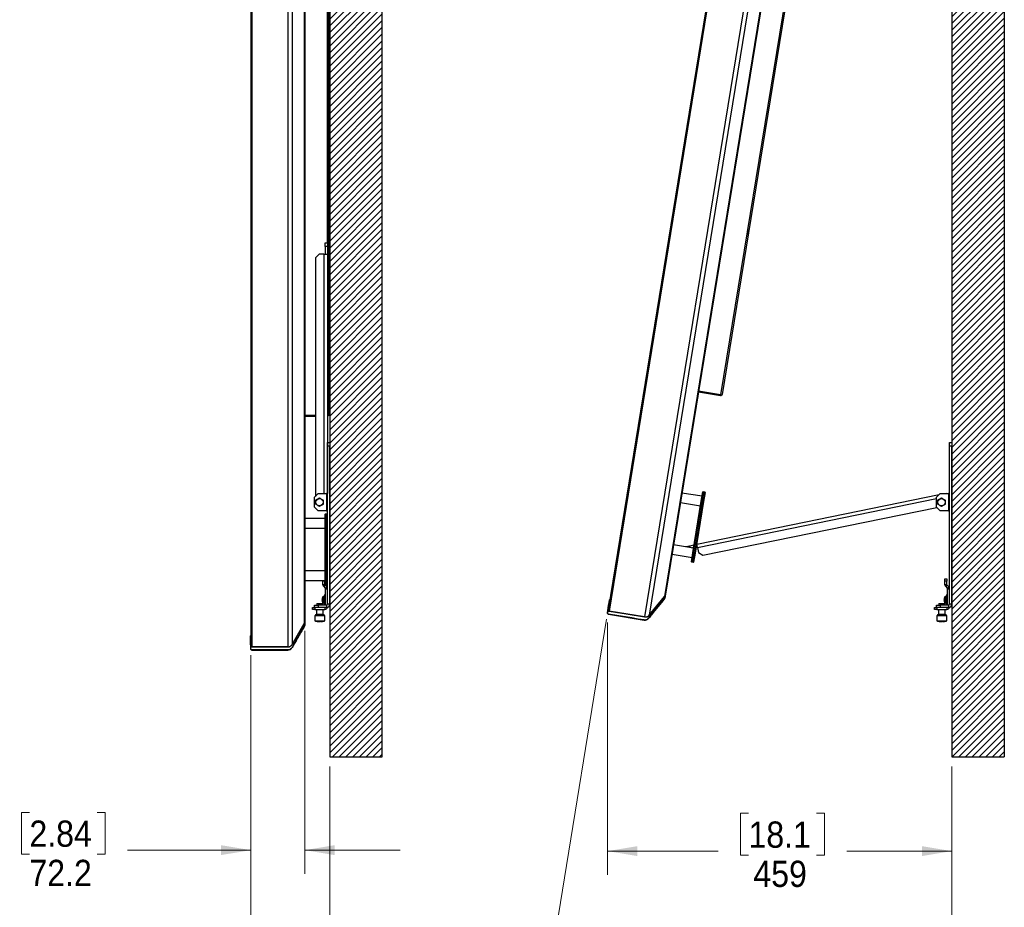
# Paper-space layout 'Sheet2' of a CAD drawing. Header units: millimetres. Extents: x 0 to 844, y -2 to 552.
# Tile 19 of 27: x 470 to 601, y 126 to 245. Entities that reach past the tile are written whole.
import ezdxf

# ---------------------------------------------------------------- set-up
doc = ezdxf.new("R2010")
doc.units = ezdxf.units.MM
doc.styles.add('SLDTEXTSTYLE0', font='GOTHIC.TTF', dxfattribs={"width": 0.913})
doc.dimstyles.new('SLDDIMSTYLE0', dxfattribs={"dimtxt": 3.5, "dimasz": 3.9624, "dimexe": 0, "dimexo": 0.0625, "dimgap": 0.875, "dimtad": 0, "dimtih": 1, "dimtoh": 1, "dimdec": 0, "dimlfac": 10, "dimrnd": 1e-09, "dimzin": 12, "dimdsep": 46, "dimtxsty": 'SLDTEXTSTYLE0', "dimsah": 1, "dimcen": 0.09, "dimadec": 0, "dimazin": 3, "dimtfac": 1, "dimtdec": 3, "dimtofl": 0, "dimtmove": 0, "dimatfit": 3, "dimfxl": 1, "dimfrac": 2, "dimtolj": 1, "dimtzin": 12, "dimarcsym": 0})
doc.dimstyles.new('SLDDIMSTYLE4', dxfattribs={"dimtxt": 3.5, "dimasz": 3.9624, "dimexe": 0, "dimexo": 0.0625, "dimgap": 0.875, "dimtad": 0, "dimtih": 1, "dimtoh": 1, "dimdec": 1, "dimlfac": 10, "dimrnd": 1e-09, "dimzin": 12, "dimdsep": 46, "dimtxsty": 'SLDTEXTSTYLE0', "dimsah": 1, "dimcen": 0.09, "dimadec": 0, "dimazin": 3, "dimtfac": 1, "dimtdec": 1, "dimtmove": 0, "dimatfit": 0, "dimfxl": 1, "dimfrac": 2, "dimtolj": 1, "dimtzin": 12, "dimarcsym": 0})
doc.dimstyles.new('SLDDIMSTYLE8', dxfattribs={"dimtxt": 3.5, "dimasz": 3.9624, "dimexe": 0, "dimexo": 0.0625, "dimgap": 0.875, "dimtad": 0, "dimtih": 1, "dimtoh": 1, "dimdec": 4, "dimlfac": 10, "dimzin": 12, "dimdsep": 46, "dimtxsty": 'SLDTEXTSTYLE0', "dimsah": 1, "dimcen": 0.09, "dimadec": 0, "dimazin": 3, "dimtfac": 1, "dimtdec": 0, "dimtofl": 0, "dimtmove": 0, "dimatfit": 3, "dimfxl": 1, "dimfrac": 2, "dimtolj": 1, "dimtzin": 12, "dimarcsym": 0})

# ---------------------------------------------------------------- blocks, each defined once
blk = doc.blocks.new('_D_37')
at = {"color": 7, "linetype": 'Continuous', "lineweight": 0}
for p, q in [((500.95, 159.92), (500.95, 115.18)), ((511.49, 145.08), (511.49, 115.18)), ((471.44, 123.39), (470.37, 123.39)), ((470.37, 123.39), (470.37, 117.84)), ((480.49, 123.39), (481.55, 123.39)), ((481.55, 123.39), (481.55, 117.84)), ((500.95, 118.35), (484.54, 118.35)), ((511.49, 118.35), (524.19, 118.35)), ((470.37, 117.84), (471.44, 117.84)), ((481.55, 117.84), (480.49, 117.84))]:
    blk.add_line(p, q, dxfattribs=at)
at = {"color": 7, "linetype": 'Continuous', "lineweight": 18}
for points in [[(500.95, 118.35), (496.98, 119.01), (496.98, 117.69)], [(511.49, 118.35), (515.45, 117.69), (515.45, 119.01)]]:
    blk.add_solid(points, dxfattribs=at)
at = {"color": 7, "linetype": 'Continuous', "lineweight": 18, "char_height": 3.5, "attachment_point": 1, "style": 'SLDTEXTSTYLE0'}
for s, insert in [('4.15', (471.44, 122.31)), ('105.4', (470.14, 117.07))]:
    blk.add_mtext(s, dxfattribs=dict(at, insert=insert))
blk = doc.blocks.new('_D_39')
at = {"color": 7, "linetype": 'Continuous', "lineweight": 0}
for p, q in [((508.17, 163.19), (508.17, 130.74)), ((500.95, 159.92), (500.95, 130.74)), ((471.44, 138.96), (470.37, 138.96)), ((470.37, 138.96), (470.37, 133.4)), ((480.49, 138.96), (481.55, 138.96)), ((481.55, 138.96), (481.55, 133.4)), ((500.95, 133.92), (484.54, 133.92)), ((508.17, 133.92), (520.87, 133.92)), ((470.37, 133.4), (471.44, 133.4)), ((481.55, 133.4), (480.49, 133.4))]:
    blk.add_line(p, q, dxfattribs=at)
at = {"color": 7, "linetype": 'Continuous', "lineweight": 18}
for points in [[(500.95, 133.92), (496.98, 134.58), (496.98, 133.26)], [(508.17, 133.92), (512.13, 133.26), (512.13, 134.58)]]:
    blk.add_solid(points, dxfattribs=at)
at = {"color": 7, "linetype": 'Continuous', "lineweight": 18, "char_height": 3.5, "attachment_point": 1, "style": 'SLDTEXTSTYLE0'}
for s, insert in [('2.84', (471.44, 137.87)), ('72.2', (471.44, 132.63))]:
    blk.add_mtext(s, dxfattribs=dict(at, insert=insert))
blk = doc.blocks.new('_D_40')
at = {"color": 7, "linetype": 'Continuous', "lineweight": 0}
for p, q in [((548.39, 164.73), (541.18, 120.39)), ((594.43, 145.08), (594.43, 116.08))]:
    blk.add_line(p, q, dxfattribs=at)
at = {"color": 7, "linetype": 'Continuous', "lineweight": 18}
for start, end in [(260.755, 265.0872), (265.8668, 270)]:
    blk.add_arc((594.43, 447.54), 328.29, start, end, dxfattribs=at)
for points in [[(541.69, 123.52), (545.5, 122.26), (545.7, 123.56)], [(594.43, 119.26), (590.47, 119.94), (590.46, 118.62)]]:
    blk.add_solid(points, dxfattribs=at)
at = {"color": 7, "linetype": 'Continuous', "lineweight": 18, "insert": (566.31, 121.97), "char_height": 3.5, "attachment_point": 1, "style": 'SLDTEXTSTYLE0'}
blk.add_mtext('9°', dxfattribs=at)
blk = doc.blocks.new('_D_41')
at = {"color": 7, "linetype": 'Continuous', "lineweight": 0}
for p, q in [((548.53, 164.27), (548.53, 130.61)), ((594.43, 145.08), (594.43, 130.61)), ((567.32, 138.83), (566.25, 138.83)), ((566.25, 138.83), (566.25, 133.27)), ((576.37, 138.83), (577.44, 138.83)), ((577.44, 138.83), (577.44, 133.27)), ((548.53, 133.79), (563.26, 133.79)), ((566.25, 133.27), (567.32, 133.27)), ((577.44, 133.27), (576.37, 133.27)), ((594.43, 133.79), (580.43, 133.79))]:
    blk.add_line(p, q, dxfattribs=at)
at = {"color": 7, "linetype": 'Continuous', "lineweight": 18}
for points in [[(548.53, 133.79), (552.49, 133.13), (552.49, 134.45)], [(594.43, 133.79), (590.46, 134.45), (590.46, 133.13)]]:
    blk.add_solid(points, dxfattribs=at)
at = {"color": 7, "linetype": 'Continuous', "lineweight": 18, "char_height": 3.5, "attachment_point": 1, "style": 'SLDTEXTSTYLE0'}
for s, insert in [('18.1', (567.32, 137.74)), ('459', (567.97, 132.51))]:
    blk.add_mtext(s, dxfattribs=dict(at, insert=insert))

psp = doc.layouts.new('Sheet2')

# ---------------------------------------------------------------- hatches: boundary and pattern name
at = {"linetype": 'Continuous'}
h = psp.add_hatch(dxfattribs=at)
h.set_pattern_fill('ANSI31', scale=0.2, style=0)
h.paths.add_polyline_path([(484.489072, 401.354878), (484.489072, 394.354878), (511.489072, 394.354878), (511.489072, 146.354878), (518.489072, 146.354878), (518.489072, 401.354878)], flags=0)
h = psp.add_hatch(dxfattribs=at)
h.set_pattern_fill('ANSI31', scale=0.2, style=0)
h.paths.add_polyline_path([(601.426757, 146.353974), (601.426757, 401.353974), (567.426757, 401.353974), (567.426757, 394.353974), (594.426757, 394.353974), (594.426757, 146.353974)], flags=0)

# ---------------------------------------------------------------- linework, layer by layer
at = {"color": 7, "linetype": 'Continuous', "lineweight": 25}
for p, q in [((518.489072, 146.354878), (518.489072, 401.354878)), ((601.426757, 401.353974), (601.426757, 146.353974)), ((511.489072, 394.354878), (511.489072, 146.354878)), ((594.426757, 394.353974), (594.426757, 146.353974)), ((585.32143, 391.604183), (548.596797, 165.982381)), ((585.49358, 391.728136), (548.72075, 165.810231)), ((501.097344, 389.93353), (501.097344, 161.042418)), ((505.911727, 389.93353), (505.911727, 161.042418)), ((590.245426, 390.954675), (553.472596, 165.036769)), ((590.7372, 390.55295), (554.066387, 165.261796)), ((500.947344, 389.78353), (500.947344, 161.192418)), ((506.461653, 389.61603), (506.461653, 161.359918)), ((591.885096, 387.523927), (556.115649, 167.770414)), ((508.08127, 386.81077), (508.08127, 164.165178)), ((508.166344, 386.49327), (508.166344, 164.482678)), ((591.918057, 387.196884), (556.250627, 168.070122)), ((511.330292, 359.005602), (511.330292, 191.970346)), ((590.45349, 359.640449), (563.600886, 194.668538)), ((590.624835, 359.557961), (563.789547, 194.692428)), ((568.321414, 241.96381), (568.320487, 241.964735)), ((568.335978, 242.05991), (568.351652, 242.055638)), ((568.363449, 242.128116), (568.34723, 242.129035)), ((568.362722, 242.22421), (568.363894, 242.224794)), ((571.430316, 241.632749), (571.430066, 241.63279)), ((571.430316, 241.632749), (571.459998, 241.815102)), ((571.459998, 241.815102), (571.459747, 241.815142)), ((571.459998, 241.815102), (571.519361, 242.179806)), ((571.519361, 242.179806), (571.51911, 242.179847)), ((571.519361, 242.179806), (571.549043, 242.362158)), ((571.549043, 242.362158), (571.548792, 242.362199)), ((511.330546, 240.267478), (511.330292, 240.267478)), ((511.330546, 240.082726), (511.330546, 240.267478)), ((508.207777, 239.619418), (508.20884, 239.620183)), ((508.223933, 239.52469), (508.207777, 239.522991)), ((508.207777, 239.452956), (508.223933, 239.451258)), ((508.20884, 239.355765), (508.207777, 239.356529)), ((511.330546, 240.082726), (511.330292, 240.082726)), ((511.330546, 239.713222), (511.330292, 239.713222)), ((511.330546, 239.52847), (511.330292, 239.52847)), ((511.330546, 239.713222), (511.330546, 240.082726)), ((511.330546, 239.52847), (511.330546, 239.713222)), ((564.465659, 218.275561), (564.464732, 218.276486)), ((564.480224, 218.371661), (564.495898, 218.367389)), ((564.507695, 218.439867), (564.491476, 218.440786)), ((564.506967, 218.535961), (564.50814, 218.536544)), ((567.342294, 216.517536), (567.371975, 216.699888)), ((567.371975, 216.699888), (567.371725, 216.699929)), ((508.207777, 215.619418), (508.20884, 215.620183)), ((508.223933, 215.52469), (508.207777, 215.522991)), ((508.207777, 215.452956), (508.223933, 215.451258)), ((508.20884, 215.355765), (508.207777, 215.356529)), ((567.253249, 215.970479), (567.252998, 215.97052)), ((567.253249, 215.970479), (567.282931, 216.152831)), ((567.282931, 216.152831), (567.28268, 216.152872)), ((567.282931, 216.152831), (567.342294, 216.517536)), ((567.342294, 216.517536), (567.342043, 216.517577)), ((510.861504, 214.93587), (511.165288, 214.93587)), ((510.861504, 214.43587), (510.861504, 214.93587)), ((511.165288, 214.43587), (510.861504, 214.43587)), ((510.861504, 214.43587), (510.861504, 213.43587)), ((511.165288, 214.93587), (511.165288, 214.43587)), ((511.165288, 214.43587), (511.165288, 213.43587)), ((511.330546, 214.267478), (511.330292, 214.267478)), ((511.330546, 214.082726), (511.330292, 214.082726)), ((511.330546, 214.082726), (511.330546, 214.267478)), ((511.330546, 213.713222), (511.330546, 214.082726)), ((510.065288, 213.43587), (509.565288, 212.93587)), ((509.565288, 212.93587), (509.565288, 181.114086)), ((510.709104, 213.43587), (510.065288, 213.43587)), ((510.709104, 213.43587), (511.165288, 213.43587)), ((511.165288, 213.43587), (511.165288, 181.50587)), ((511.330546, 213.713222), (511.330292, 213.713222)), ((511.330546, 213.52847), (511.330292, 213.52847)), ((511.330546, 213.52847), (511.330546, 213.713222)), ((560.569956, 194.344405), (560.585414, 194.342906)), ((560.587678, 194.356813), (560.571459, 194.357732)), ((560.58695, 194.452907), (560.588123, 194.453491)), ((560.589288, 194.366702), (560.588456, 194.366726)), ((563.580245, 194.541724), (560.637398, 195.020733)), ((563.59975, 194.661559), (560.656904, 195.140568)), ((563.600886, 194.668538), (560.65804, 195.147548)), ((563.580245, 194.541724), (563.59975, 194.661559)), ((560.545642, 194.192507), (560.544715, 194.193433)), ((560.560207, 194.288607), (560.575881, 194.284335)), ((560.574271, 194.274446), (560.573475, 194.274687)), ((509.565288, 191.916457), (508.166344, 191.916457)), ((509.565288, 191.909386), (508.166344, 191.909386)), ((509.565288, 191.787974), (508.166344, 191.787974)), ((508.207777, 191.219418), (508.20884, 191.220183)), ((508.223933, 191.12469), (508.207777, 191.122991)), ((508.207777, 191.052956), (508.223933, 191.051258)), ((508.20884, 190.955765), (508.207777, 190.956529)), ((508.208435, 191.109595), (508.223933, 191.110599)), ((508.223933, 191.134709), (508.223108, 191.134599)), ((508.223933, 191.041238), (508.223108, 191.041349)), ((511.185288, 188.30587), (511.489072, 188.30587)), ((511.185288, 187.80587), (511.185288, 188.30587)), ((511.185288, 166.762054), (511.185288, 187.80587)), ((511.489072, 187.80587), (511.185288, 187.80587)), ((511.489072, 188.30587), (511.489072, 187.80587)), ((511.489072, 166.762054), (511.489072, 187.80587)), ((594.122973, 187.80587), (594.122973, 188.30587)), ((594.122973, 188.30587), (594.426757, 188.30587)), ((594.426757, 187.80587), (594.122973, 187.80587)), ((594.122973, 166.762054), (594.122973, 187.80587)), ((594.426757, 188.30587), (594.426757, 187.80587)), ((594.426757, 166.762054), (594.426757, 187.80587)), ((509.957072, 181.50587), (509.457072, 181.00587)), ((509.957072, 181.50587), (511.032888, 181.50587)), ((511.032888, 181.50587), (511.032888, 179.16587)), ((511.185288, 181.50587), (511.032888, 181.50587)), ((561.125534, 181.119236), (558.445643, 181.555444)), ((560.415938, 174.720137), (592.730495, 181.341608)), ((561.023517, 180.492485), (561.219518, 181.696637)), ((561.276901, 181.737955), (561.072868, 180.484452)), ((561.276901, 181.737955), (561.219518, 181.696637)), ((561.274005, 180.451713), (561.478038, 181.705216)), ((561.276901, 181.737955), (561.478038, 181.705216)), ((561.519356, 181.647832), (561.323355, 180.44368)), ((561.519356, 181.647832), (561.478038, 181.705216)), ((592.894757, 181.50587), (592.394757, 181.00587)), ((592.894757, 181.50587), (593.970573, 181.50587)), ((593.532135, 181.50587), (593.723881, 181.54516)), ((593.723881, 181.54516), (593.731931, 181.50587)), ((593.970573, 181.50587), (593.970573, 179.16587)), ((594.122973, 181.50587), (593.970573, 181.50587)), ((509.457072, 179.66587), (509.457072, 181.00587)), ((558.241609, 180.301941), (560.9215, 179.865733)), ((559.901332, 173.598217), (561.023517, 180.492485)), ((561.072868, 180.484452), (559.950682, 173.590184)), ((560.151819, 173.557445), (561.274005, 180.451713)), ((561.323355, 180.44368), (560.20117, 173.549412)), ((561.072868, 180.484452), (561.023517, 180.492485)), ((561.274005, 180.451713), (561.072868, 180.484452)), ((561.323355, 180.44368), (561.274005, 180.451713)), ((592.394757, 179.66587), (592.394757, 181.00587)), ((509.457072, 179.66587), (509.957072, 179.16587)), ((511.032888, 179.16587), (509.957072, 179.16587)), ((510.931504, 178.780474), (510.881504, 178.730474)), ((510.881504, 177.510474), (510.881504, 178.730474)), ((510.931504, 178.780474), (510.931504, 177.510474)), ((510.931504, 178.780474), (511.135288, 178.780474)), ((511.032888, 179.16587), (511.185288, 179.16587)), ((511.135288, 177.510474), (511.135288, 178.780474)), ((511.185288, 178.730474), (511.135288, 178.780474)), ((561.226938, 173.253072), (592.416584, 179.644042)), ((592.394757, 179.66587), (592.894757, 179.16587)), ((593.970573, 179.16587), (592.894757, 179.16587)), ((593.970573, 179.16587), (594.122973, 179.16587)), ((510.881504, 178.145474), (508.166344, 178.145474)), ((510.881504, 170.525474), (510.881504, 177.510474)), ((510.931504, 177.510474), (510.881504, 177.510474)), ((510.931504, 177.510474), (510.931504, 170.525474)), ((511.135288, 177.510474), (510.931504, 177.510474)), ((511.135288, 170.525474), (511.135288, 177.510474)), ((511.185288, 177.510474), (511.135288, 177.510474)), ((508.166344, 176.875474), (510.881504, 176.875474)), ((560.003349, 174.224969), (557.323458, 174.661177)), ((559.436292, 174.519401), (560.072493, 174.649763)), ((560.390894, 174.715005), (560.415938, 174.720137)), ((560.50751, 174.273238), (560.415938, 174.720137)), ((557.119424, 173.407673), (559.799315, 172.971465)), ((558.94647, 174.419033), (559.436292, 174.519401)), ((558.951141, 174.396237), (558.94647, 174.419033)), ((559.436292, 174.519401), (559.47914, 174.310295)), ((559.705331, 172.394064), (559.901332, 173.598217)), ((559.72993, 174.269473), (560.020277, 174.328967)), ((559.950682, 173.590184), (559.746649, 172.336681)), ((559.950682, 173.590184), (559.901332, 173.598217)), ((559.947786, 172.303942), (560.151819, 173.557445)), ((559.950682, 173.590184), (560.151819, 173.557445)), ((560.20117, 173.549412), (560.005169, 172.34526)), ((560.20117, 173.549412), (560.151819, 173.557445)), ((560.338678, 174.39421), (560.476918, 174.422536)), ((560.50751, 174.273238), (560.636747, 173.642527)), ((560.636747, 173.642527), (561.226938, 173.253072)), ((559.746649, 172.336681), (559.705331, 172.394064)), ((559.947786, 172.303942), (559.746649, 172.336681)), ((560.005169, 172.34526), (559.947786, 172.303942)), ((510.881504, 171.160474), (508.166344, 171.160474)), ((508.166344, 169.890474), (510.881504, 169.890474)), ((510.569604, 169.790186), (510.569604, 169.890474)), ((510.835288, 169.790186), (510.569604, 169.790186)), ((510.569604, 169.329482), (510.569604, 169.790186)), ((510.835288, 169.890474), (510.835288, 169.790186)), ((510.835288, 169.329482), (510.835288, 169.790186)), ((510.931504, 170.525474), (510.881504, 170.525474)), ((510.881504, 169.305474), (510.881504, 170.525474)), ((510.931504, 170.525474), (511.135288, 170.525474)), ((510.931504, 170.525474), (510.931504, 169.255474)), ((511.135288, 169.255474), (511.135288, 170.525474)), ((511.185288, 170.525474), (511.135288, 170.525474)), ((593.507289, 169.790186), (593.507289, 170.090186)), ((593.507289, 170.090186), (593.772973, 170.090186)), ((593.507289, 169.329482), (593.507289, 169.790186)), ((593.772973, 169.790186), (593.507289, 169.790186)), ((593.772973, 170.090186), (593.772973, 169.790186)), ((593.772973, 169.329482), (593.772973, 169.790186)), ((510.835288, 169.329482), (510.569604, 169.329482)), ((510.675208, 169.074532), (510.863075, 169.262399)), ((510.675208, 169.074532), (510.891818, 168.857922)), ((510.863075, 169.262399), (511.079685, 169.045789)), ((510.931504, 169.255474), (510.881504, 169.305474)), ((510.891818, 168.857922), (511.079685, 169.045789)), ((510.919604, 168.79084), (511.185288, 168.79084)), ((510.919604, 166.609654), (510.919604, 168.79084)), ((511.135288, 169.255474), (510.931504, 169.255474)), ((511.185288, 169.305474), (511.135288, 169.255474)), ((556.246413, 168.044236), (556.242724, 168.021569)), ((556.250627, 168.070122), (556.246413, 168.044236)), ((593.772973, 169.329482), (593.507289, 169.329482)), ((593.612892, 169.074532), (593.800759, 169.262399)), ((593.612892, 169.074532), (593.829502, 168.857922)), ((593.800759, 169.262399), (594.017369, 169.045789)), ((593.829502, 168.857922), (594.017369, 169.045789)), ((593.857289, 166.609654), (593.857289, 168.79084)), ((593.857289, 168.79084), (594.122973, 168.79084)), ((509.797072, 166.809654), (509.762072, 166.774654)), ((509.762072, 166.774654), (509.762072, 166.609654)), ((510.552072, 166.774654), (509.762072, 166.774654)), ((509.797072, 166.809654), (510.517072, 166.809654)), ((510.470727, 167.355574), (510.442617, 167.358242)), ((510.442617, 167.265866), (510.470727, 167.268534)), ((510.469506, 167.507817), (510.470727, 167.506837)), ((510.470727, 167.11727), (510.469506, 167.11629)), ((510.552072, 166.774654), (510.517072, 166.809654)), ((510.552072, 166.609654), (510.552072, 166.774654)), ((510.749326, 167.712054), (510.600962, 167.712054)), ((510.600962, 166.912054), (510.749326, 166.912054)), ((510.889326, 167.912054), (510.749326, 167.912054)), ((510.749326, 167.912054), (510.749326, 166.712054)), ((510.889326, 167.912054), (510.889326, 166.712054)), ((510.919604, 167.668054), (510.889326, 167.668054)), ((510.889326, 166.956054), (510.919604, 166.956054)), ((511.185288, 166.762054), (511.489072, 166.762054)), ((511.489326, 167.768161), (511.489072, 167.768161)), ((511.489326, 167.540107), (511.489072, 167.540107)), ((511.489326, 167.084), (511.489072, 167.084)), ((511.489326, 166.855947), (511.489072, 166.855947)), ((511.489072, 166.762054), (511.489072, 166.562054)), ((511.489326, 167.540107), (511.489326, 167.768161)), ((511.489326, 167.084), (511.489326, 167.540107)), ((511.489326, 166.855947), (511.489326, 167.084)), ((548.788254, 167.321782), (548.829805, 167.316381)), ((556.047489, 167.351661), (553.998227, 164.843043)), ((554.066387, 165.261796), (556.115649, 167.770414)), ((592.734757, 166.809654), (592.699757, 166.774654)), ((592.699757, 166.774654), (592.699757, 166.609654)), ((593.489757, 166.774654), (592.699757, 166.774654)), ((592.734757, 166.809654), (593.454757, 166.809654)), ((593.408411, 167.355574), (593.380301, 167.358242)), ((593.380301, 167.265866), (593.408411, 167.268534)), ((593.407191, 167.507817), (593.408411, 167.506837)), ((593.408411, 167.11727), (593.407191, 167.11629)), ((593.489757, 166.774654), (593.454757, 166.809654)), ((593.489757, 166.609654), (593.489757, 166.774654)), ((593.687011, 167.712054), (593.538646, 167.712054)), ((593.538646, 166.912054), (593.687011, 166.912054)), ((593.827011, 167.912054), (593.687011, 167.912054)), ((593.687011, 167.912054), (593.687011, 166.712054)), ((593.827011, 167.912054), (593.827011, 166.712054)), ((593.857289, 167.668054), (593.827011, 167.668054)), ((593.827011, 166.956054), (593.857289, 166.956054)), ((594.122973, 166.762054), (594.426757, 166.762054)), ((594.427011, 167.768161), (594.426757, 167.768161)), ((594.427011, 167.540107), (594.426757, 167.540107)), ((594.427011, 167.084), (594.426757, 167.084)), ((594.427011, 166.855947), (594.426757, 166.855947)), ((594.426757, 166.762054), (594.426757, 166.562054)), ((594.427011, 167.540107), (594.427011, 167.768161)), ((594.427011, 167.084), (594.427011, 167.540107)), ((594.427011, 166.855947), (594.427011, 167.084)), ((509.185288, 166.040186), (509.185288, 166.30587)), ((509.185288, 166.30587), (509.457072, 166.30587)), ((509.485288, 166.040186), (509.185288, 166.040186)), ((509.457072, 166.30587), (509.457072, 166.609654)), ((509.457072, 166.609654), (509.957072, 166.609654)), ((509.957072, 166.30587), (509.457072, 166.30587)), ((509.485288, 166.30587), (509.485288, 166.040186)), ((509.485288, 166.040186), (510.824735, 166.040186)), ((509.634672, 166.040186), (509.699972, 165.958886)), ((509.699972, 165.958886), (509.699972, 165.333786)), ((510.614172, 165.958886), (509.699972, 165.958886)), ((509.957072, 166.609654), (509.957072, 166.30587)), ((511.032888, 166.609654), (509.957072, 166.609654)), ((511.032888, 166.30587), (509.957072, 166.30587)), ((510.614172, 165.958886), (510.679472, 166.040186)), ((510.614172, 165.333786), (510.614172, 165.958886)), ((510.749326, 166.712054), (510.889326, 166.712054)), ((510.824735, 166.30587), (510.824735, 166.040186)), ((511.032888, 166.609654), (511.032888, 166.30587)), ((511.442893, 166.562054), (511.489072, 166.562054)), ((548.529092, 165.566421), (548.53225, 165.589379)), ((548.53225, 165.589379), (548.532398, 165.590457)), ((548.53225, 165.589379), (548.532398, 165.590457)), ((548.58889, 165.933794), (548.592057, 165.956813)), ((548.592057, 165.956813), (548.592202, 165.957872)), ((553.472596, 165.036769), (548.72075, 165.810231)), ((548.731195, 165.808531), (548.722705, 165.759302)), ((592.122973, 166.040186), (592.122973, 166.30587)), ((592.122973, 166.30587), (592.394757, 166.30587)), ((592.422973, 166.040186), (592.122973, 166.040186)), ((592.394757, 166.30587), (592.394757, 166.609654)), ((592.394757, 166.609654), (592.894757, 166.609654)), ((592.894757, 166.30587), (592.394757, 166.30587)), ((592.422973, 166.30587), (592.422973, 166.040186)), ((592.422973, 166.040186), (593.76242, 166.040186)), ((592.572357, 166.040186), (592.637657, 165.958886)), ((592.637657, 165.958886), (592.637657, 165.333786)), ((593.551857, 165.958886), (592.637657, 165.958886)), ((592.894757, 166.609654), (592.894757, 166.30587)), ((593.970573, 166.609654), (592.894757, 166.609654)), ((593.970573, 166.30587), (592.894757, 166.30587)), ((593.551857, 165.958886), (593.617157, 166.040186)), ((593.551857, 165.333786), (593.551857, 165.958886)), ((593.687011, 166.712054), (593.827011, 166.712054)), ((593.76242, 166.30587), (593.76242, 166.040186)), ((593.970573, 166.609654), (593.970573, 166.30587)), ((594.380577, 166.562054), (594.426757, 166.562054)), ((506.461653, 161.359918), (508.08127, 164.165178)), ((508.166344, 164.482678), (508.166344, 164.456451)), ((508.166344, 164.456451), (508.166344, 164.433486)), ((509.536722, 165.203186), (509.504072, 165.170536)), ((509.504072, 165.170536), (509.504072, 164.520136)), ((510.810072, 165.170536), (509.504072, 165.170536)), ((509.504072, 164.520136), (509.569372, 164.454836)), ((509.504072, 164.520136), (510.810072, 164.520136)), ((510.394697, 165.203186), (509.536722, 165.203186)), ((509.569372, 164.454836), (510.744772, 164.454836)), ((509.781597, 164.454836), (509.797922, 164.414186)), ((509.797922, 164.414186), (510.232032, 164.414186)), ((510.238382, 164.454836), (510.232032, 164.414186)), ((510.352671, 164.414186), (510.232032, 164.414186)), ((510.352671, 164.414186), (510.359021, 164.454836)), ((510.352671, 164.414186), (510.516222, 164.414186)), ((510.777422, 165.203186), (510.394697, 165.203186)), ((510.516222, 164.414186), (510.532547, 164.454836)), ((510.744772, 164.454836), (510.810072, 164.520136)), ((510.810072, 165.170536), (510.777422, 165.203186)), ((510.810072, 164.520136), (510.810072, 165.170536)), ((548.65259, 165.391478), (553.404435, 164.618016)), ((553.465139, 164.987385), (553.472596, 165.036769)), ((592.474407, 165.203186), (592.441757, 165.170536)), ((592.441757, 165.170536), (592.441757, 164.520136)), ((593.747757, 165.170536), (592.441757, 165.170536)), ((592.441757, 164.520136), (592.507057, 164.454836)), ((592.441757, 164.520136), (593.747757, 164.520136)), ((593.332381, 165.203186), (592.474407, 165.203186)), ((592.507057, 164.454836), (593.682457, 164.454836)), ((592.719282, 164.454836), (592.735607, 164.414186)), ((592.735607, 164.414186), (593.169716, 164.414186)), ((593.176066, 164.454836), (593.169716, 164.414186)), ((593.290355, 164.414186), (593.169716, 164.414186)), ((593.290355, 164.414186), (593.296705, 164.454836)), ((593.290355, 164.414186), (593.453907, 164.414186)), ((593.715107, 165.203186), (593.332381, 165.203186)), ((593.453907, 164.414186), (593.470232, 164.454836)), ((593.682457, 164.454836), (593.747757, 164.520136)), ((593.747757, 165.170536), (593.715107, 165.203186)), ((593.747757, 164.520136), (593.747757, 165.170536)), ((508.08127, 163.740913), (506.461653, 160.935654)), ((500.921131, 162.54518), (500.96301, 162.546525)), ((500.946773, 161.166421), (500.946747, 161.167489)), ((500.946773, 160.794151), (500.946747, 160.795239)), ((500.946773, 160.794151), (500.946747, 160.795239)), ((500.947345, 161.143192), (500.946773, 161.166421)), ((500.947345, 160.770984), (500.946773, 160.794151)), ((505.911727, 161.042418), (501.097344, 161.042418)), ((501.097344, 160.618154), (505.911727, 160.618154)), ((501.107926, 161.042418), (501.107456, 160.992465)), ((505.9123, 160.992477), (505.911727, 161.042418)), ((511.489072, 146.354878), (518.489072, 146.354878)), ((594.426757, 146.353974), (601.426757, 146.353974))]:
    psp.add_line(p, q, dxfattribs=at)
at = {"color": 8, "linetype": 'Continuous', "lineweight": 25}
for p, q in [((511.14792, 359.059491), (511.14792, 214.93587)), ((510.709104, 213.43587), (510.709104, 181.50587)), ((560.50751, 174.273238), (592.394757, 180.807151)), ((556.245882, 168.044339), (556.246413, 168.044236)), ((510.562022, 166.931987), (510.562022, 167.69212)), ((510.600962, 166.912054), (510.600962, 167.712054)), ((556.099712, 167.750904), (556.121959, 167.739545)), ((593.499707, 166.931987), (593.499707, 167.69212)), ((593.538646, 166.912054), (593.538646, 167.712054)), ((548.594851, 165.957524), (548.592202, 165.957872)), ((508.068674, 164.143361), (508.092457, 164.135723)), ((508.165803, 164.456467), (508.166344, 164.456451)), ((500.949416, 161.167572), (500.946747, 161.167489))]:
    psp.add_line(p, q, dxfattribs=at)
at = {"color": 7, "linetype": 'Continuous', "lineweight": 25, "flags": 128}
for points in [[(560.570036, 194.345049), (560.570925, 194.349489), (560.572459, 194.35767), (560.57246, 194.357676)], [(560.585414, 194.342906), (560.58623, 194.354281), (560.586376, 194.356887)], [(560.590099, 194.429504), (560.58845, 194.450329), (560.588123, 194.453491)], [(560.589288, 194.366702), (560.588894, 194.370652), (560.588764, 194.371556)], [(560.545268, 194.192881), (560.545662, 194.194284), (560.546299, 194.196957), (560.5463, 194.196959)], [(560.545642, 194.192507), (560.546955, 194.195402), (560.555123, 194.214629)], [(560.578144, 194.298243), (560.57531, 194.287196), (560.574622, 194.284678)], [(508.20841, 191.110245), (508.208574, 191.11477), (508.208774, 191.12309), (508.208774, 191.123096)], [(508.20841, 190.956074), (508.208574, 190.957522), (508.208774, 190.960262), (508.208774, 190.960264)], [(508.214644, 191.196825), (508.209671, 191.217115), (508.20884, 191.220183)], [(508.20884, 190.955765), (508.209671, 190.958832), (508.214644, 190.979122)], [(508.223933, 191.134709), (508.22291, 191.138544), (508.222636, 191.139415)], [(508.223933, 191.110599), (508.22291, 191.121958), (508.222636, 191.124553)], [(508.223933, 191.065348), (508.22291, 191.053989), (508.222636, 191.051394)], [(548.532398, 165.590457), (548.663614, 166.544182), (548.718797, 166.945248)], [(548.592202, 165.957872), (548.720728, 166.895055), (548.774799, 167.289305)], [(553.465139, 164.987385), (552.659578, 165.118505), (551.827189, 165.253991), (550.9948, 165.389478), (549.844419, 165.576723), (548.722705, 165.759302)], [(553.405472, 164.620813), (552.599803, 164.751951), (551.767423, 164.887436), (550.935044, 165.02292), (549.784763, 165.21015), (548.663038, 165.392731)], [(500.946747, 161.167489), (500.923038, 162.113147), (500.913068, 162.510963)], [(500.946747, 160.795239), (500.923036, 161.757657), (500.913068, 162.162378)], [(505.9123, 160.992477), (505.096138, 160.992475), (504.252795, 160.992473), (503.409451, 160.992471), (502.243931, 160.992468), (501.107456, 160.992465)], [(505.9123, 160.621081), (505.096029, 160.621079), (504.252695, 160.621077), (503.409362, 160.621075), (502.243943, 160.621072), (501.107456, 160.62107)]]:
    psp.add_lwpolyline(points, dxfattribs=at)
at = {"color": 8, "linetype": 'Continuous', "lineweight": 25, "flags": 128}
for points in [[(554.073168, 165.230368), (554.061582, 165.236116), (554.045098, 165.244293)], [(506.473395, 161.329988), (506.461035, 161.3338), (506.443452, 161.339222)]]:
    psp.add_lwpolyline(points, dxfattribs=at)
at = {"color": 7, "linetype": 'Continuous', "lineweight": 25}
for centre in [(510.115288, 180.33587), (593.052973, 180.33587)]:
    psp.add_circle(centre, 0.475, dxfattribs=at)
for centre, radius, start, end in [((567.866714, 242.171771), 0.5, 322.32699589, 335.42260833), ((567.863131, 242.172329), 0.502265, 335.58670806, 346.56571614), ((567.773239, 242.186986), 0.576909, 347.27508389, 354.23491611), ((567.866714, 242.171771), 0.5, 6.08739167, 19.18300411), ((567.863139, 242.172378), 0.502265, 354.94428386, 5.92329194), ((507.726636, 239.487974), 0.5, 15.33239167, 28.42800411), ((507.726636, 239.487974), 0.5, 331.57199589, 344.66760833), ((507.72301, 239.487998), 0.502265, 4.18928386, 15.16829194), ((507.631931, 239.487974), 0.576909, 356.52008389, 3.47991611), ((507.72301, 239.487949), 0.502265, 344.83170806, 355.81071614), ((564.010959, 218.483522), 0.5, 322.32699589, 335.42260833), ((564.007376, 218.48408), 0.502265, 335.58670806, 346.56571614), ((563.917485, 218.498737), 0.576909, 347.27508389, 354.23491611), ((564.010959, 218.483522), 0.5, 6.08739167, 19.18300411), ((564.007384, 218.484128), 0.502265, 354.94428386, 5.92329194), ((507.726636, 215.487974), 0.5, 15.33239167, 28.42800411), ((507.726636, 215.487974), 0.5, 331.57199589, 344.66760833), ((507.72301, 215.487998), 0.502265, 4.18928386, 15.16829194), ((507.631931, 215.487974), 0.576909, 356.52008389, 3.47991611), ((507.72301, 215.487949), 0.502265, 344.83170806, 355.81071614), ((559.997468, 194.415683), 0.576909, 347.27508389, 354.23491611), ((560.090942, 194.400468), 0.5, 6.08739167, 19.18300411), ((560.494037, 194.291537), 0.084374, 4.55869586, 29.5277136), ((560.514919, 194.371864), 0.076212, 319.20022026, 337.66762724), ((560.087367, 194.401075), 0.502265, 354.94428386, 5.92329194), ((560.147779, 194.40381), 0.443066, 355.19578073, 3.32459379), ((560.090942, 194.400468), 0.5, 322.32699589, 335.42260833), ((560.144347, 194.379103), 0.442479, 334.59552309, 346.31853165), ((560.087359, 194.401026), 0.502265, 335.58670806, 346.56571614), ((507.726636, 191.087974), 0.5, 15.33239167, 28.42800411), ((507.726636, 191.087974), 0.5, 331.57199589, 344.66760833), ((507.72301, 191.087998), 0.502265, 4.18928386, 15.16829194), ((507.631931, 191.087974), 0.576909, 356.52008389, 3.47991611), ((508.141995, 191.045217), 0.084374, 13.80369586, 38.7727136), ((507.72301, 191.087949), 0.502265, 344.83170806, 355.81071614), ((507.78278, 191.075466), 0.442479, 343.84052309, 355.56353165), ((507.782197, 191.100403), 0.443066, 4.44078073, 12.56959379), ((508.149701, 191.127856), 0.076212, 328.4452201, 346.91262723), ((510.115288, 180.33587), 0.572233, 149.1002238, 150.8997762), ((510.115288, 180.33587), 0.572233, 209.1002238, 210.8997762), ((510.115288, 180.33587), 0.572233, 89.1002238, 90.8997762), ((510.115288, 180.33587), 0.572233, 29.1002238, 30.8997762), ((510.115288, 180.33587), 0.572233, 329.1002238, 330.8997762), ((593.052973, 180.33587), 0.572233, 149.1002238, 150.8997762), ((593.052973, 180.33587), 0.572233, 209.1002238, 210.8997762), ((593.052973, 180.33587), 0.572233, 89.1002238, 90.8997762), ((593.052973, 180.33587), 0.572233, 29.1002238, 30.8997762), ((593.052973, 180.33587), 0.572233, 329.1002238, 330.8997762), ((510.115288, 180.33587), 0.572233, 269.1002238, 270.8997762), ((593.052973, 180.33587), 0.572233, 269.1002238, 270.8997762), ((510.930157, 169.329482), 0.360553, 180, 225), ((510.930157, 169.329482), 0.094869, 180, 225), ((510.824735, 168.79084), 0.094869, 0, 45), ((510.824735, 168.79084), 0.360553, 0, 45), ((555.623875, 168.172139), 0.635, 320.755, 350.755), ((593.867842, 169.329482), 0.360553, 180, 225), ((593.867842, 169.329482), 0.094869, 180, 225), ((593.76242, 168.79084), 0.094869, 0, 45), ((593.76242, 168.79084), 0.360553, 0, 45), ((511.0934, 167.312088), 0.652418, 162.63226607, 175.94341163), ((511.0934, 167.312019), 0.652418, 184.05658837, 197.36773393), ((511.089326, 167.312054), 0.65, 144.21695718, 162.47183343), ((511.246077, 167.312054), 0.776571, 176.78737841, 183.21262159), ((511.089326, 167.312054), 0.65, 197.52816657, 215.78304282), ((510.600962, 167.664054), 0.048, 90, 144.21695718), ((510.600962, 166.960054), 0.048, 215.78304282, 270), ((511.032888, 166.762054), 0.456184, 270, 0), ((511.032888, 166.762054), 0.1524, 270, 0), ((555.555714, 167.753386), 0.635, 320.755, 342.38210897), ((594.031084, 167.312088), 0.652418, 162.63226607, 175.94341163), ((594.031084, 167.312019), 0.652418, 184.05658837, 197.36773393), ((594.027011, 167.312054), 0.65, 144.21695718, 162.47183343), ((594.183761, 167.312054), 0.776571, 176.78737841, 183.21262159), ((594.027011, 167.312054), 0.65, 197.52816657, 215.78304282), ((593.538646, 167.664054), 0.048, 90, 144.21695718), ((593.538646, 166.960054), 0.048, 215.78304282, 270), ((593.970573, 166.762054), 0.456184, 270, 0), ((593.970573, 166.762054), 0.1524, 270, 0), ((510.824735, 166.400739), 0.360553, 270, 348.62626331), ((548.676688, 165.539529), 0.15, 170.755, 260.755), ((548.676354, 165.541491), 0.149354, 170.58355479, 264.88506881), ((548.744849, 165.958282), 0.15, 170.755, 260.755), ((593.76242, 166.400739), 0.360553, 270, 348.62626331), ((507.531344, 164.482678), 0.635, 330, 0), ((509.667322, 165.203186), 0.1306, 90, 180), ((510.646822, 165.203186), 0.1306, 0, 90), ((553.506452, 165.244768), 0.635, 260.755, 320.755), ((553.574613, 165.663521), 0.635, 260.755, 320.755), ((592.605007, 165.203186), 0.1306, 90, 180), ((593.584507, 165.203186), 0.1306, 0, 90), ((507.531344, 164.058413), 0.635, 330, 351.62710897), ((501.097344, 161.192418), 0.15, 180, 270), ((501.097344, 160.768154), 0.15, 180, 270), ((505.911727, 161.677418), 0.635, 270, 330), ((505.911727, 161.253154), 0.635, 270, 330)]:
    psp.add_arc(centre, radius, start, end, dxfattribs=at)
for points, knots in [([(563.789547, 194.692428), (563.786763, 194.680073), (563.781256, 194.655636), (563.758347, 194.611661), (563.715792, 194.567927), (563.64953, 194.538113), (563.603007, 194.540538), (563.580245, 194.541724)], [0, 0, 0, 0, 0.1353568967, 0.2677226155, 0.5225279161, 0.7663844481, 1, 1, 1, 1]), ([(563.632838, 194.666619), (563.629423, 194.664874), (563.619662, 194.659887), (563.607595, 194.6609), (563.59975, 194.661559)], [0, 0, 0, 0, 0.3498739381, 1, 1, 1, 1]), ([(563.600886, 194.668538), (563.621667, 194.667018), (563.66284, 194.664005), (563.718031, 194.6647), (563.760481, 194.670132), (563.784272, 194.67966), (563.788033, 194.688764), (563.789547, 194.692428)], [0, 0, 0, 0, 0.2139468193, 0.4238977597, 0.6370059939, 0.8539359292, 1, 1, 1, 1]), ([(511.165288, 191.918223), (511.180088, 191.919563), (511.215191, 191.922742), (511.264099, 191.931522), (511.305202, 191.943661), (511.327134, 191.956898), (511.329386, 191.966487), (511.330292, 191.970346)], [0, 0, 0, 0, 0.16296250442, 0.38653110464, 0.61346178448, 0.84446204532, 1, 1, 1, 1]), ([(511.330292, 191.970346), (511.329529, 191.957706), (511.328018, 191.932706), (511.312484, 191.885583), (511.277416, 191.835864), (511.222194, 191.798121), (511.181957, 191.793259), (511.165288, 191.791245)], [0, 0, 0, 0, 0.1441737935, 0.2851615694, 0.556564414, 0.8163053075, 1, 1, 1, 1]), ([(511.179765, 191.919696), (511.176812, 191.91719), (511.172669, 191.913675), (511.166935, 191.912884), (511.165288, 191.912657)], [0, 0, 0, 0, 0.7127795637, 1, 1, 1, 1]), ([(509.615288, 180.057571), (509.615288, 180.092), (509.615288, 180.253482), (509.615288, 180.445051), (509.615288, 180.59303), (509.615288, 180.614169)], [0, 0, 0, 0, 0.1884939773, 0.8840791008, 1, 1, 1, 1]), ([(509.624274, 180.629733), (509.682995, 180.663636), (509.802204, 180.732461), (509.965783, 180.826903), (510.066169, 180.884861), (510.106302, 180.908032)], [0, 0, 0, 0, 0.368160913, 0.7473960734, 1, 1, 1, 1]), ([(510.106302, 179.763708), (510.047581, 179.79761), (509.928373, 179.866435), (509.764794, 179.960878), (509.664408, 180.018836), (509.624274, 180.042007)], [0, 0, 0, 0, 0.368160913, 0.7473960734, 1, 1, 1, 1]), ([(510.124274, 180.908032), (510.182995, 180.874129), (510.302204, 180.805304), (510.465783, 180.710862), (510.566169, 180.652904), (510.606302, 180.629733)], [0, 0, 0, 0, 0.36816091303, 0.74739607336, 1, 1, 1, 1]), ([(510.606302, 180.042007), (510.547581, 180.008104), (510.428373, 179.939279), (510.264794, 179.844837), (510.164408, 179.786879), (510.124274, 179.763708)], [0, 0, 0, 0, 0.368160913, 0.7473960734, 1, 1, 1, 1]), ([(510.615288, 180.614169), (510.615288, 180.59303), (510.615288, 180.445051), (510.615288, 180.253482), (510.615288, 180.092), (510.615288, 180.057571)], [0, 0, 0, 0, 0.1159208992, 0.8115060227, 1, 1, 1, 1]), ([(592.552973, 180.057571), (592.552973, 180.092), (592.552973, 180.253482), (592.552973, 180.445051), (592.552973, 180.59303), (592.552973, 180.614169)], [0, 0, 0, 0, 0.1884939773, 0.8840791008, 1, 1, 1, 1]), ([(592.561959, 180.629733), (592.62068, 180.663636), (592.739888, 180.732461), (592.903467, 180.826903), (593.003853, 180.884861), (593.043986, 180.908032)], [0, 0, 0, 0, 0.368160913, 0.7473960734, 1, 1, 1, 1]), ([(593.043986, 179.763708), (592.985266, 179.79761), (592.866057, 179.866435), (592.702478, 179.960878), (592.602092, 180.018836), (592.561959, 180.042007)], [0, 0, 0, 0, 0.368160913, 0.7473960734, 1, 1, 1, 1]), ([(593.061959, 180.908032), (593.12068, 180.874129), (593.239888, 180.805304), (593.403467, 180.710862), (593.503853, 180.652904), (593.543986, 180.629733)], [0, 0, 0, 0, 0.36816091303, 0.74739607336, 1, 1, 1, 1]), ([(593.543986, 180.042007), (593.485266, 180.008104), (593.366057, 179.939279), (593.202478, 179.844837), (593.102092, 179.786879), (593.061959, 179.763708)], [0, 0, 0, 0, 0.368160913, 0.7473960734, 1, 1, 1, 1]), ([(593.552973, 180.614169), (593.552973, 180.59303), (593.552973, 180.445051), (593.552973, 180.253482), (593.552973, 180.092), (593.552973, 180.057571)], [0, 0, 0, 0, 0.1159208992, 0.8115060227, 1, 1, 1, 1]), ([(548.774799, 167.289305), (548.771881, 167.271591), (548.760393, 167.201865), (548.742385, 167.091666), (548.726107, 166.991553), (548.721013, 166.959287), (548.718797, 166.945248)], [0, 0, 0, 0, 0.1095158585, 0.4310780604, 0.7524605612, 1, 1, 1, 1]), ([(548.732277, 166.977883), (548.727479, 166.969916), (548.721219, 166.959525), (548.719255, 166.94795), (548.718797, 166.945248)], [0, 0, 0, 0, 0.7666049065, 1, 1, 1, 1]), ([(548.788254, 167.321782), (548.783451, 167.313786), (548.777185, 167.303356), (548.775251, 167.291964), (548.774799, 167.289305)], [0, 0, 0, 0, 0.7666049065, 1, 1, 1, 1]), ([(548.81895, 167.347201), (548.81561, 167.34562), (548.802394, 167.339366), (548.794301, 167.329303), (548.788254, 167.321782)], [0, 0, 0, 0, 0.2527124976, 1, 1, 1, 1]), ([(556.062243, 167.372672), (555.922733, 167.201598), (555.636046, 166.850049), (555.201553, 166.318306), (554.779856, 165.801911), (554.383809, 165.316993), (554.135104, 165.012476), (554.013458, 164.863531)], [0, 0, 0, 0, 0.2044720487, 0.4201800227, 0.6358879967, 0.8219065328, 1, 1, 1, 1]), ([(556.121959, 167.739545), (555.982446, 167.56846), (555.695749, 167.216882), (555.261242, 166.685127), (554.839017, 166.16808), (554.442977, 165.683169), (554.194286, 165.378667), (554.073168, 165.230368)], [0, 0, 0, 0, 0.2044735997, 0.4201913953, 0.6359091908, 0.8226793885, 1, 1, 1, 1]), ([(556.182922, 167.654173), (556.174499, 167.615763), (556.15948, 167.547283), (556.117445, 167.453062), (556.080719, 167.399579), (556.062243, 167.372672)], [0, 0, 0, 0, 0.3882629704, 0.6922328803, 1, 1, 1, 1]), ([(556.242731, 168.021617), (556.232227, 167.975653), (556.215696, 167.903321), (556.170735, 167.809862), (556.13827, 167.76306), (556.121959, 167.739545)], [0, 0, 0, 0, 0.4644970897, 0.7309521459, 1, 1, 1, 1]), ([(556.242727, 168.02159), (556.23655, 167.983639), (556.221618, 167.891906), (556.201433, 167.767893), (556.187147, 167.680129), (556.184153, 167.661736), (556.182915, 167.654126)], [0, 0, 0, 0, 0.2068545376, 0.499999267, 0.79314399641, 1, 1, 1, 1]), ([(548.663038, 165.392731), (548.649186, 165.395369), (548.619267, 165.401066), (548.579007, 165.42591), (548.545106, 165.464858), (548.525725, 165.514279), (548.528002, 165.549553), (548.529091, 165.566421)], [0, 0, 0, 0, 0.14136090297, 0.30532190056, 0.49433141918, 0.75819672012, 1, 1, 1, 1]), ([(548.529091, 165.566421), (548.530369, 165.574271), (548.533381, 165.592778), (548.547522, 165.679651), (548.567617, 165.803109), (548.582554, 165.894874), (548.588889, 165.933794)], [0, 0, 0, 0, 0.21206330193, 0.49999999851, 0.7879366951, 1, 1, 1, 1]), ([(548.722705, 165.759302), (548.706036, 165.762696), (548.674025, 165.769213), (548.633473, 165.797129), (548.601129, 165.837803), (548.585118, 165.886325), (548.587766, 165.919661), (548.588889, 165.933794)], [0, 0, 0, 0, 0.1698004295, 0.3260655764, 0.523764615, 0.7980876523, 1, 1, 1, 1]), ([(508.092457, 164.135723), (507.982243, 163.944447), (507.755753, 163.551376), (507.412319, 162.956721), (507.078646, 162.378558), (506.765655, 161.836319), (506.569114, 161.495819), (506.473395, 161.329988)], [0, 0, 0, 0, 0.2044735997, 0.4201913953, 0.6359091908, 0.8226793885, 1, 1, 1, 1]), ([(508.166344, 164.433534), (508.16336, 164.386479), (508.158665, 164.312431), (508.129303, 164.212963), (508.104779, 164.161553), (508.092457, 164.135723)], [0, 0, 0, 0, 0.4644970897, 0.7309521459, 1, 1, 1, 1]), ([(508.166344, 164.433507), (508.166344, 164.395056), (508.166344, 164.302116), (508.166344, 164.17647), (508.166344, 164.087551), (508.166344, 164.068916), (508.166344, 164.061207)], [0, 0, 0, 0, 0.2068545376, 0.499999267, 0.7931439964, 1, 1, 1, 1]), ([(510.344671, 165.333786), (510.28526, 165.333786), (510.193868, 165.333786), (510.06511, 165.333786), (509.968551, 165.333786), (509.879624, 165.333786), (509.781816, 165.333786), (509.690565, 165.333786), (509.675112, 165.333786), (509.667386, 165.333786)], [0, 0, 0, 0, 0.1931949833, 0.2971952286, 0.4034025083, 0.509609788, 0.6136100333, 0.8068050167, 1, 1, 1, 1]), ([(510.646091, 165.333786), (510.644749, 165.333786), (510.641918, 165.333786), (510.61258, 165.333786), (510.564794, 165.333786), (510.482715, 165.333786), (510.399055, 165.333786), (510.344671, 165.333786)], [0, 0, 0, 0, 0.15812499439, 0.33357934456, 0.50903369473, 0.68084202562, 1, 1, 1, 1]), ([(554.013458, 164.863531), (553.985974, 164.831519), (553.913229, 164.746786), (553.762968, 164.655433), (553.574353, 164.606695), (553.460467, 164.616216), (553.405472, 164.620813)], [0, 0, 0, 0, 0.2130553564, 0.5639210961, 0.7894166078, 1, 1, 1, 1]), ([(554.073168, 165.230368), (554.039796, 165.19219), (553.963546, 165.104958), (553.805617, 165.015798), (553.624938, 164.973033), (553.515993, 164.982818), (553.465139, 164.987385)], [0, 0, 0, 0, 0.2548461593, 0.5822966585, 0.805020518, 1, 1, 1, 1]), ([(593.282355, 165.333786), (593.222944, 165.333786), (593.131552, 165.333786), (593.002795, 165.333786), (592.906235, 165.333786), (592.817308, 165.333786), (592.7195, 165.333786), (592.628249, 165.333786), (592.612797, 165.333786), (592.60507, 165.333786)], [0, 0, 0, 0, 0.1931949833, 0.2971952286, 0.4034025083, 0.509609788, 0.6136100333, 0.8068050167, 1, 1, 1, 1]), ([(593.583776, 165.333786), (593.582433, 165.333786), (593.579602, 165.333786), (593.550265, 165.333786), (593.502478, 165.333786), (593.4204, 165.333786), (593.336739, 165.333786), (593.282355, 165.333786)], [0, 0, 0, 0, 0.15812499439, 0.33357934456, 0.50903369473, 0.68084202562, 1, 1, 1, 1]), ([(508.092457, 163.764021), (507.982243, 163.572757), (507.75576, 163.179717), (507.412338, 162.585076), (507.079081, 162.007641), (506.766084, 161.465394), (506.569532, 161.124876), (506.473395, 160.958323)], [0, 0, 0, 0, 0.2044720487, 0.4201800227, 0.6358879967, 0.8219065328, 1, 1, 1, 1]), ([(508.166344, 164.061254), (508.164201, 164.02199), (508.160379, 163.951987), (508.134028, 163.852236), (508.106371, 163.793548), (508.092457, 163.764021)], [0, 0, 0, 0, 0.3882629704, 0.6922328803, 1, 1, 1, 1]), ([(500.913068, 162.510963), (500.913034, 162.49301), (500.912897, 162.422344), (500.912827, 162.310684), (500.912844, 162.209256), (500.913001, 162.176591), (500.913068, 162.162378)], [0, 0, 0, 0, 0.1095158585, 0.4310780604, 0.7524605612, 1, 1, 1, 1]), ([(500.921131, 162.54518), (500.917674, 162.536516), (500.913166, 162.525214), (500.913087, 162.51366), (500.913068, 162.510963)], [0, 0, 0, 0, 0.7666049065, 1, 1, 1, 1]), ([(500.921131, 162.196754), (500.917674, 162.188121), (500.913166, 162.176859), (500.913087, 162.165118), (500.913068, 162.162378)], [0, 0, 0, 0, 0.7666049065, 1, 1, 1, 1]), ([(500.947344, 162.5752), (500.944302, 162.573103), (500.932262, 162.564807), (500.925891, 162.553574), (500.921131, 162.54518)], [0, 0, 0, 0, 0.2527124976, 1, 1, 1, 1]), ([(501.107456, 160.992465), (501.090458, 160.993137), (501.057816, 160.994426), (501.013305, 161.015464), (500.974847, 161.050415), (500.951249, 161.095733), (500.948507, 161.129062), (500.947344, 161.143192)], [0, 0, 0, 0, 0.1698004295, 0.3260655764, 0.523764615, 0.7980876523, 1, 1, 1, 1]), ([(500.947344, 160.770984), (500.947344, 160.778937), (500.947344, 160.797688), (500.947344, 160.885704), (500.947344, 161.010787), (500.947344, 161.10376), (500.947344, 161.143192)], [0, 0, 0, 0, 0.2120633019, 0.4999999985, 0.7879366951, 1, 1, 1, 1]), ([(501.107456, 160.62107), (501.09336, 160.621448), (501.062914, 160.622264), (501.019186, 160.640318), (500.979467, 160.673313), (500.952399, 160.718978), (500.94898, 160.754161), (500.947344, 160.770984)], [0, 0, 0, 0, 0.141360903, 0.3053219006, 0.4943314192, 0.7581967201, 1, 1, 1, 1]), ([(506.473395, 161.329988), (506.44659, 161.286945), (506.385344, 161.188595), (506.243791, 161.075221), (506.072329, 161.003985), (505.963228, 160.996139), (505.9123, 160.992477)], [0, 0, 0, 0, 0.2548461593, 0.5822966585, 0.805020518, 1, 1, 1, 1]), ([(506.473395, 160.958323), (506.451411, 160.922311), (506.393224, 160.826992), (506.259591, 160.712686), (506.081256, 160.634278), (505.96732, 160.625379), (505.9123, 160.621081)], [0, 0, 0, 0, 0.2130553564, 0.5639210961, 0.7894166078, 1, 1, 1, 1])]:
    psp.add_open_spline(points, degree=3, knots=knots, dxfattribs=at)

# ---------------------------------------------------------------- dimensions: what is measured, and where the dimension line sits
at = {"color": 7, "linetype": 'Continuous', "lineweight": 18}
dim = psp.add_angular_dim_2l(base=(553.970027, 121.759821), line1=((548.596797, 165.982381), (585.32143, 391.604183)), line2=((594.426757, 146.353974), (594.426757, 394.353974)), dimstyle='SLDDIMSTYLE8', dxfattribs=at)
dim.commit()
dim.dimension.update_dxf_attribs({"geometry": '_D_40', "text_midpoint": (568.538814, 120.279744), "dimtype": 162})
for base, p1, p2, dimstyle, picture, middle in [((594.426757, 133.787841), (548.526999, 165.541491), (594.426757, 146.353974), 'SLDDIMSTYLE0', '_D_41', (571.844273, 133.787841)), ((500.947344, 133.915558), (508.166344, 164.456451), (500.947344, 161.192418), 'SLDDIMSTYLE4', '_D_39', (475.962021, 133.915558)), ((511.489072, 118.350677), (500.947344, 161.192418), (511.489072, 146.354878), 'SLDDIMSTYLE4', '_D_37', (475.962021, 118.350677))]:
    dim = psp.add_linear_dim(base=base, p1=p1, p2=p2, dimstyle=dimstyle, dxfattribs=at)
    dim.commit()
    dim.dimension.update_dxf_attribs({"geometry": picture, "text_midpoint": middle, "dimtype": 160})

doc.saveas('drawing.dxf')
